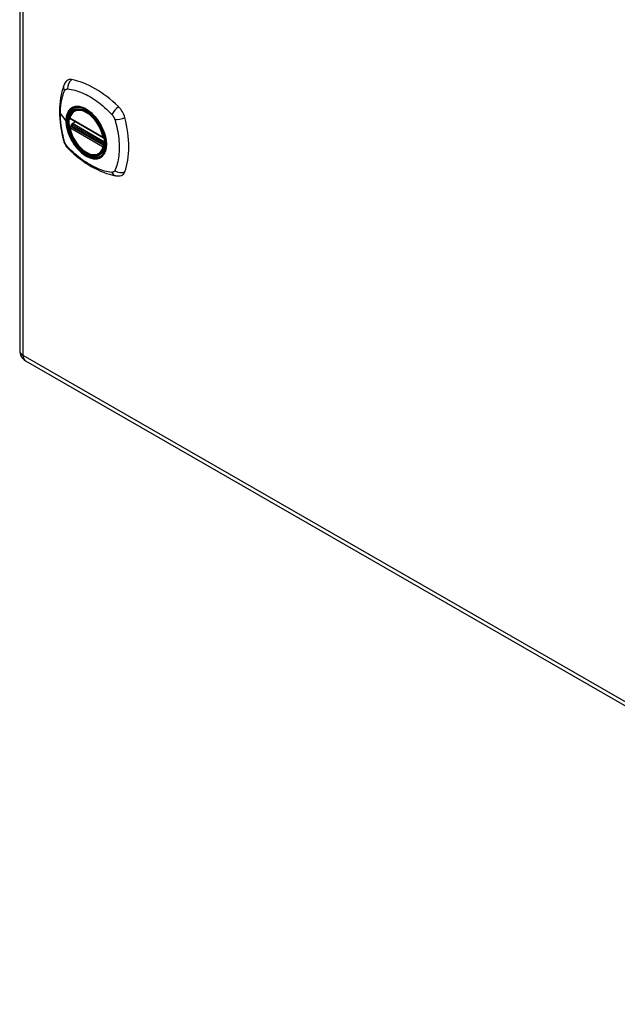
# Model space of a CAD drawing. Header units: inches. Extents: x 80.5 to 95.3, y 25.2 to 49.7.
# Tile 1 of 4: x 80.5 to 87.9, y 25.2 to 37.5. Entities that reach past the tile are written whole.
import ezdxf

# ---------------------------------------------------------------- set-up
doc = ezdxf.new("R2010")
doc.units = ezdxf.units.IN
doc.header["$MEASUREMENT"] = 0
doc.layers.add('Visible Edges(ANSI)', color=7, linetype='Continuous', lineweight=25)
doc.layers.add('Visible Tangent Edges(ANSI)', color=7, linetype='Continuous', lineweight=25)

msp = doc.modelspace()

# ---------------------------------------------------------------- linework, layer by layer
at = {"layer": 'Visible Edges(ANSI)'}
for p, q in [((80.452, 49.31), (80.452, 33.359)), ((81.134, 36.343), (81.144, 36.349)), ((81.077, 36.239), (81.491, 36.001)), ((81.102, 36.177), (81.143, 36.201)), ((81.077, 36.143), (81.091, 36.151)), ((81.097, 36.163), (81.096, 36.165)), ((81.446, 35.801), (81.457, 35.807)), ((80.526, 33.233), (94.403, 25.241))]:
    msp.add_line(p, q, dxfattribs=at)
at = {"layer": 'Visible Edges(ANSI)', "flags": 128}
for points in [[(81.038, 36.709), (81.025, 36.695), (81.014, 36.681), (81.006, 36.666), (81, 36.652)], [(81, 36.652), (80.992, 36.631), (80.986, 36.611), (80.98, 36.592), (80.976, 36.574), (80.971, 36.555), (80.967, 36.536), (80.96, 36.496), (80.954, 36.455), (80.95, 36.414), (80.948, 36.371), (80.947, 36.328), (80.948, 36.285), (80.95, 36.241), (80.954, 36.196), (80.959, 36.151), (80.966, 36.106), (80.975, 36.06), (80.985, 36.014), (80.99, 35.991), (80.993, 35.98), (80.997, 35.966)], [(81.072, 36.252), (81.076, 36.267), (81.081, 36.281), (81.087, 36.294), (81.095, 36.306), (81.103, 36.317), (81.112, 36.327), (81.123, 36.336), (81.134, 36.343)], [(81.388, 36.262), (81.406, 36.24), (81.424, 36.216), (81.44, 36.192), (81.455, 36.167), (81.469, 36.141), (81.482, 36.115), (81.493, 36.088), (81.503, 36.061)], [(81.446, 35.801), (81.435, 35.795), (81.423, 35.791), (81.41, 35.787), (81.397, 35.786), (81.383, 35.785), (81.369, 35.786), (81.355, 35.788), (81.341, 35.791), (81.326, 35.796), (81.311, 35.802), (81.297, 35.809), (81.282, 35.817), (81.267, 35.826), (81.253, 35.836), (81.238, 35.847), (81.224, 35.859), (81.211, 35.872), (81.197, 35.886), (81.184, 35.901), (81.171, 35.916), (81.159, 35.932), (81.148, 35.949), (81.137, 35.966), (81.126, 35.984), (81.117, 36.002), (81.108, 36.02), (81.1, 36.038), (81.092, 36.057), (81.086, 36.075), (81.08, 36.094), (81.075, 36.113), (81.071, 36.131)], [(81.091, 36.151), (81.094, 36.153), (81.096, 36.156), (81.097, 36.16), (81.097, 36.163)], [(80.997, 35.966), (81.001, 35.952), (81.006, 35.939), (81.012, 35.927), (81.019, 35.914), (81.026, 35.902), (81.034, 35.891), (81.043, 35.88), (81.052, 35.869)], [(81.052, 35.869), (81.062, 35.86), (81.071, 35.85), (81.089, 35.834), (81.123, 35.803), (81.158, 35.773), (81.194, 35.745), (81.231, 35.718), (81.267, 35.692), (81.304, 35.668), (81.341, 35.646), (81.379, 35.625), (81.417, 35.606), (81.455, 35.589), (81.493, 35.573), (81.531, 35.56), (81.569, 35.548), (81.607, 35.538), (81.626, 35.534), (81.637, 35.532), (81.648, 35.53)], [(81.648, 35.53), (81.663, 35.529), (81.68, 35.529), (81.697, 35.531), (81.715, 35.535)]]:
    msp.add_lwpolyline(points, dxfattribs=at)
at = {"layer": 'Visible Edges(ANSI)'}
for centre, radius, start, end in [((81.083, 36.249), 0.0118, 166.5789, 240.064), ((81.083, 36.133), 0.0118, 119.936, 190.602), ((81.108, 36.167), 0.0118, 119.936, 187.8207), ((81.497, 36.011), 0.0118, 240.064, 282.6676), ((80.598, 33.359), 0.146, 180, 240.064)]:
    msp.add_arc(centre, radius, start, end, dxfattribs=at)
for centre, major_axis, start_param, end_param in [((81.137, 36.563), (-0.088, 0.154), 5.827357, 6.408431), ((81.388, 35.565), (-0.639, 1.109), 5.172085, 5.827357), ((81.283, 36.068), (0.157, -0.273), 2.362013, 7.062765), ((81.639, 36.274), (0.088, -0.154), 1.114968, 2.030492), ((80.901, 36.409), (-0.639, 1.109), 3.601288, 4.256561), ((81.639, 35.694), (0.088, -0.154), 6.157956, 6.742881)]:
    msp.add_ellipse(centre, major_axis=major_axis, ratio=0.578093, start_param=start_param, end_param=end_param, dxfattribs=at)
msp.add_ellipse((81.279, 36.066), major_axis=(0.16, -0.277), ratio=0.578093, dxfattribs=at)
at = {"layer": 'Visible Tangent Edges(ANSI)'}
for p, q in [((80.495, 33.3), (80.495, 49.251)), ((80.957, 36.301), (81.026, 36.211)), ((81.489, 36.006), (81.075, 36.244)), ((81.108, 36.177), (81.147, 36.199)), ((81.075, 36.128), (81.489, 35.89)), ((81.083, 36.143), (81.094, 36.149)), ((81.497, 35.904), (81.083, 36.143)), ((81.094, 36.149), (81.504, 35.913)), ((81.506, 35.93), (81.103, 36.162)), ((81.505, 35.948), (81.108, 36.177)), ((81.504, 35.908), (81.497, 35.904)), ((94.373, 25.308), (80.495, 33.3))]:
    msp.add_line(p, q, dxfattribs=at)
at = {"layer": 'Visible Tangent Edges(ANSI)', "flags": 128}
for points in [[(80.957, 36.301), (80.957, 36.314), (80.957, 36.328), (80.958, 36.341), (80.959, 36.354), (80.959, 36.367), (80.96, 36.38), (80.962, 36.392), (80.963, 36.405), (80.965, 36.417), (80.966, 36.43), (80.968, 36.442), (80.97, 36.454), (80.973, 36.465), (80.975, 36.477), (80.978, 36.489), (80.98, 36.5), (80.983, 36.511), (80.986, 36.522), (80.99, 36.533), (80.993, 36.544), (80.997, 36.555), (81.001, 36.565), (81.004, 36.575), (81.01, 36.587)], [(81.01, 36.587), (81.011, 36.588), (81.012, 36.59), (81.013, 36.592), (81.014, 36.593), (81.016, 36.595), (81.017, 36.596), (81.018, 36.597), (81.019, 36.599), (81.021, 36.6), (81.022, 36.601), (81.024, 36.602), (81.025, 36.603), (81.027, 36.604), (81.028, 36.604), (81.03, 36.605), (81.032, 36.606), (81.033, 36.606), (81.035, 36.607), (81.037, 36.607), (81.039, 36.607), (81.041, 36.608), (81.043, 36.608), (81.045, 36.608), (81.046, 36.608)], [(81.046, 36.608), (81.07, 36.606), (81.092, 36.602), (81.115, 36.597), (81.137, 36.591), (81.16, 36.584), (81.183, 36.577), (81.206, 36.569), (81.229, 36.559), (81.252, 36.549), (81.276, 36.538), (81.299, 36.526), (81.322, 36.513), (81.346, 36.499), (81.369, 36.484), (81.392, 36.468), (81.415, 36.452), (81.438, 36.435), (81.461, 36.417), (81.484, 36.398), (81.506, 36.378), (81.528, 36.358), (81.551, 36.338), (81.572, 36.316), (81.596, 36.291)], [(81.084, 36.363), (81.079, 36.359), (81.075, 36.355), (81.071, 36.351), (81.067, 36.346), (81.063, 36.341), (81.059, 36.336), (81.056, 36.331), (81.052, 36.325), (81.049, 36.319), (81.046, 36.313), (81.044, 36.307), (81.041, 36.301), (81.039, 36.294), (81.036, 36.288), (81.035, 36.281), (81.033, 36.273), (81.031, 36.266), (81.03, 36.259), (81.029, 36.251), (81.028, 36.243), (81.027, 36.235), (81.027, 36.227), (81.026, 36.219), (81.026, 36.211)], [(81.03, 36.209), (81.031, 36.233), (81.033, 36.255), (81.038, 36.277), (81.044, 36.296), (81.052, 36.314), (81.061, 36.331), (81.072, 36.345), (81.084, 36.358), (81.098, 36.368), (81.113, 36.376), (81.129, 36.382), (81.146, 36.386), (81.165, 36.387), (81.184, 36.386), (81.204, 36.383), (81.224, 36.378), (81.245, 36.37), (81.266, 36.361), (81.287, 36.349), (81.308, 36.335), (81.328, 36.319), (81.349, 36.302), (81.368, 36.283), (81.388, 36.262)], [(81.117, 36.382), (81.116, 36.382), (81.114, 36.381), (81.113, 36.38), (81.111, 36.38), (81.11, 36.379), (81.108, 36.378), (81.107, 36.378), (81.106, 36.377), (81.104, 36.376), (81.103, 36.376), (81.101, 36.375), (81.1, 36.374), (81.098, 36.373), (81.097, 36.372), (81.096, 36.371), (81.094, 36.371), (81.093, 36.37), (81.092, 36.369), (81.09, 36.368), (81.089, 36.367), (81.088, 36.366), (81.087, 36.365), (81.085, 36.364), (81.084, 36.363)], [(81.439, 36.197), (81.428, 36.214), (81.416, 36.23), (81.403, 36.246), (81.391, 36.262), (81.377, 36.276), (81.364, 36.29), (81.35, 36.304), (81.336, 36.316), (81.322, 36.328), (81.308, 36.338), (81.293, 36.348), (81.278, 36.357), (81.264, 36.365), (81.249, 36.372), (81.235, 36.378), (81.221, 36.383), (81.207, 36.386), (81.193, 36.389), (81.179, 36.391), (81.166, 36.391), (81.153, 36.39), (81.141, 36.389), (81.129, 36.386), (81.117, 36.382)], [(81.01, 35.951), (81.004, 35.97), (81.001, 35.985), (80.997, 35.999), (80.993, 36.014), (80.99, 36.029), (80.986, 36.044), (80.983, 36.059), (80.98, 36.073), (80.978, 36.088), (80.975, 36.103), (80.973, 36.117), (80.97, 36.132), (80.968, 36.147), (80.966, 36.161), (80.965, 36.175), (80.963, 36.19), (80.962, 36.204), (80.96, 36.218), (80.959, 36.232), (80.959, 36.246), (80.958, 36.26), (80.957, 36.274), (80.957, 36.287), (80.957, 36.301)], [(81.026, 36.211), (81.026, 36.202), (81.027, 36.194), (81.027, 36.185), (81.028, 36.176), (81.029, 36.167), (81.03, 36.158), (81.031, 36.149), (81.033, 36.14), (81.035, 36.131), (81.036, 36.122), (81.039, 36.112), (81.041, 36.103), (81.044, 36.094), (81.046, 36.084), (81.049, 36.075), (81.052, 36.065), (81.056, 36.056), (81.059, 36.047), (81.063, 36.037), (81.067, 36.028), (81.071, 36.019), (81.075, 36.009), (81.079, 36), (81.084, 35.991)], [(81.503, 36.061), (81.517, 36.013), (81.525, 35.967), (81.528, 35.922), (81.525, 35.881), (81.517, 35.843), (81.503, 35.811), (81.484, 35.784), (81.461, 35.764), (81.434, 35.751), (81.403, 35.744), (81.37, 35.745), (81.334, 35.753), (81.297, 35.768), (81.26, 35.789), (81.223, 35.817), (81.188, 35.85), (81.154, 35.888), (81.123, 35.93), (81.096, 35.975), (81.073, 36.022), (81.054, 36.07), (81.041, 36.118), (81.033, 36.164), (81.03, 36.209)], [(81.472, 36.139), (81.471, 36.142), (81.47, 36.144), (81.469, 36.147), (81.467, 36.149), (81.466, 36.152), (81.465, 36.154), (81.463, 36.157), (81.462, 36.159), (81.461, 36.161), (81.459, 36.164), (81.458, 36.166), (81.456, 36.169), (81.455, 36.171), (81.454, 36.173), (81.452, 36.176), (81.451, 36.178), (81.449, 36.181), (81.448, 36.183), (81.447, 36.185), (81.445, 36.188), (81.444, 36.19), (81.442, 36.192), (81.441, 36.195), (81.439, 36.197)], [(81.596, 36.291), (81.598, 36.289), (81.6, 36.287), (81.602, 36.285), (81.604, 36.282), (81.606, 36.28), (81.607, 36.277), (81.609, 36.275), (81.611, 36.272), (81.613, 36.27), (81.614, 36.267), (81.616, 36.265), (81.617, 36.262), (81.619, 36.259), (81.62, 36.257), (81.622, 36.254), (81.623, 36.251), (81.625, 36.248), (81.626, 36.245), (81.627, 36.243), (81.628, 36.24), (81.629, 36.237), (81.63, 36.234), (81.631, 36.231), (81.632, 36.229)], [(81.632, 36.229), (81.642, 36.196), (81.65, 36.166), (81.657, 36.136), (81.663, 36.107), (81.669, 36.078), (81.673, 36.049), (81.678, 36.02), (81.681, 35.991), (81.684, 35.963), (81.686, 35.935), (81.687, 35.908), (81.688, 35.88), (81.687, 35.854), (81.686, 35.827), (81.684, 35.801), (81.681, 35.776), (81.678, 35.751), (81.674, 35.727), (81.669, 35.703), (81.663, 35.68), (81.657, 35.658), (81.65, 35.636), (81.642, 35.615), (81.632, 35.593)], [(81.091, 36.151), (81.091, 36.151), (81.091, 36.151), (81.091, 36.151), (81.091, 36.151), (81.091, 36.151), (81.091, 36.151), (81.091, 36.151), (81.091, 36.151), (81.091, 36.151), (81.091, 36.151), (81.091, 36.151), (81.091, 36.151), (81.091, 36.151), (81.091, 36.151), (81.091, 36.151), (81.091, 36.151), (81.091, 36.151), (81.091, 36.151), (81.091, 36.151), (81.091, 36.151), (81.091, 36.151), (81.091, 36.151), (81.091, 36.151), (81.091, 36.151)], [(81.091, 36.151), (81.091, 36.151), (81.091, 36.151), (81.091, 36.151), (81.091, 36.151), (81.091, 36.151), (81.091, 36.151), (81.091, 36.151), (81.091, 36.151), (81.091, 36.151), (81.091, 36.151), (81.091, 36.151), (81.091, 36.151), (81.091, 36.151), (81.091, 36.151), (81.092, 36.151), (81.092, 36.15), (81.092, 36.15), (81.092, 36.15), (81.092, 36.15), (81.092, 36.15), (81.092, 36.15), (81.093, 36.15), (81.093, 36.15), (81.093, 36.15)], [(81.093, 36.15), (81.093, 36.15), (81.093, 36.15), (81.093, 36.15), (81.093, 36.15), (81.093, 36.15), (81.093, 36.15), (81.093, 36.15), (81.093, 36.15), (81.094, 36.15), (81.094, 36.15), (81.094, 36.15), (81.094, 36.15), (81.094, 36.15), (81.094, 36.15), (81.094, 36.15), (81.094, 36.15), (81.094, 36.15), (81.094, 36.15), (81.094, 36.149), (81.094, 36.149), (81.094, 36.149), (81.094, 36.149), (81.094, 36.149), (81.094, 36.149)], [(81.097, 36.164), (81.097, 36.164), (81.097, 36.164), (81.097, 36.164), (81.097, 36.164), (81.097, 36.164), (81.097, 36.164), (81.097, 36.164), (81.097, 36.164), (81.097, 36.164), (81.097, 36.164), (81.097, 36.164), (81.097, 36.164), (81.097, 36.164), (81.097, 36.164), (81.097, 36.163), (81.097, 36.163), (81.097, 36.163), (81.097, 36.163), (81.097, 36.163), (81.097, 36.163), (81.097, 36.163), (81.097, 36.163), (81.097, 36.163), (81.097, 36.163)], [(81.1, 36.164), (81.1, 36.164), (81.099, 36.164), (81.099, 36.164), (81.099, 36.164), (81.099, 36.164), (81.099, 36.164), (81.099, 36.164), (81.098, 36.164), (81.098, 36.164), (81.098, 36.164), (81.098, 36.164), (81.098, 36.164), (81.098, 36.164), (81.098, 36.164), (81.097, 36.164), (81.097, 36.164), (81.097, 36.164), (81.097, 36.164), (81.097, 36.164), (81.097, 36.164), (81.097, 36.164), (81.097, 36.164), (81.097, 36.164), (81.097, 36.164)], [(81.103, 36.162), (81.103, 36.162), (81.102, 36.162), (81.102, 36.162), (81.102, 36.162), (81.102, 36.162), (81.102, 36.163), (81.102, 36.163), (81.102, 36.163), (81.102, 36.163), (81.101, 36.163), (81.101, 36.163), (81.101, 36.163), (81.101, 36.163), (81.101, 36.163), (81.101, 36.163), (81.101, 36.163), (81.101, 36.163), (81.1, 36.163), (81.1, 36.163), (81.1, 36.163), (81.1, 36.163), (81.1, 36.164), (81.1, 36.164), (81.1, 36.164)], [(81.472, 35.767), (81.481, 35.775), (81.49, 35.784), (81.497, 35.794), (81.504, 35.805), (81.51, 35.817), (81.516, 35.83), (81.52, 35.843), (81.524, 35.857), (81.527, 35.872), (81.529, 35.887), (81.53, 35.903), (81.531, 35.92), (81.53, 35.937), (81.529, 35.955), (81.527, 35.972), (81.524, 35.991), (81.52, 36.009), (81.516, 36.028), (81.51, 36.046), (81.504, 36.065), (81.497, 36.084), (81.49, 36.103), (81.481, 36.121), (81.472, 36.139)], [(81.025, 35.918), (81.025, 35.92), (81.024, 35.921), (81.023, 35.922), (81.022, 35.924), (81.022, 35.925), (81.021, 35.926), (81.02, 35.928), (81.019, 35.929), (81.019, 35.93), (81.018, 35.932), (81.018, 35.933), (81.017, 35.935), (81.016, 35.936), (81.016, 35.937), (81.015, 35.939), (81.014, 35.94), (81.014, 35.942), (81.013, 35.943), (81.013, 35.944), (81.012, 35.946), (81.012, 35.947), (81.011, 35.949), (81.011, 35.95), (81.01, 35.951)], [(81.084, 35.991), (81.085, 35.988), (81.087, 35.986), (81.088, 35.984), (81.089, 35.981), (81.09, 35.979), (81.092, 35.976), (81.093, 35.974), (81.094, 35.971), (81.096, 35.969), (81.097, 35.966), (81.098, 35.964), (81.1, 35.962), (81.101, 35.959), (81.103, 35.957), (81.104, 35.954), (81.105, 35.952), (81.107, 35.95), (81.108, 35.947), (81.11, 35.945), (81.111, 35.943), (81.113, 35.94), (81.114, 35.938), (81.116, 35.936), (81.117, 35.933)], [(81.046, 35.889), (81.046, 35.89), (81.045, 35.891), (81.044, 35.892), (81.043, 35.893), (81.042, 35.894), (81.041, 35.895), (81.04, 35.897), (81.039, 35.898), (81.038, 35.899), (81.037, 35.9), (81.036, 35.901), (81.035, 35.903), (81.034, 35.904), (81.034, 35.905), (81.033, 35.906), (81.032, 35.908), (81.031, 35.909), (81.03, 35.91), (81.029, 35.912), (81.028, 35.913), (81.028, 35.914), (81.027, 35.916), (81.026, 35.917), (81.025, 35.918)], [(81.596, 35.572), (81.572, 35.575), (81.551, 35.579), (81.528, 35.584), (81.506, 35.589), (81.484, 35.596), (81.461, 35.604), (81.438, 35.612), (81.415, 35.622), (81.392, 35.632), (81.369, 35.643), (81.346, 35.655), (81.322, 35.668), (81.299, 35.682), (81.276, 35.697), (81.252, 35.712), (81.229, 35.729), (81.206, 35.746), (81.183, 35.764), (81.16, 35.782), (81.137, 35.802), (81.115, 35.822), (81.092, 35.842), (81.07, 35.864), (81.046, 35.889)], [(81.117, 35.933), (81.129, 35.916), (81.141, 35.9), (81.153, 35.884), (81.166, 35.869), (81.179, 35.854), (81.193, 35.84), (81.207, 35.827), (81.221, 35.814), (81.235, 35.803), (81.249, 35.792), (81.264, 35.782), (81.278, 35.773), (81.293, 35.766), (81.308, 35.759), (81.322, 35.753), (81.336, 35.748), (81.35, 35.744), (81.364, 35.742), (81.378, 35.74), (81.391, 35.739), (81.404, 35.74), (81.416, 35.742), (81.428, 35.744), (81.439, 35.748)], [(81.439, 35.748), (81.441, 35.749), (81.442, 35.749), (81.444, 35.75), (81.445, 35.75), (81.447, 35.751), (81.448, 35.752), (81.449, 35.752), (81.451, 35.753), (81.452, 35.754), (81.454, 35.755), (81.455, 35.755), (81.456, 35.756), (81.458, 35.757), (81.459, 35.758), (81.461, 35.759), (81.462, 35.76), (81.463, 35.761), (81.465, 35.761), (81.466, 35.762), (81.467, 35.763), (81.469, 35.764), (81.47, 35.765), (81.471, 35.766), (81.472, 35.767)], [(81.632, 35.593), (81.631, 35.591), (81.63, 35.59), (81.629, 35.588), (81.628, 35.587), (81.627, 35.585), (81.626, 35.584), (81.625, 35.583), (81.623, 35.581), (81.622, 35.58), (81.62, 35.579), (81.619, 35.578), (81.618, 35.577), (81.616, 35.576), (81.614, 35.576), (81.613, 35.575), (81.611, 35.574), (81.609, 35.574), (81.607, 35.573), (81.606, 35.573), (81.604, 35.572), (81.602, 35.572), (81.6, 35.572), (81.598, 35.572), (81.596, 35.572)]]:
    msp.add_lwpolyline(points, dxfattribs=at)
at = {"layer": 'Visible Tangent Edges(ANSI)'}
for centre, major_axis, ratio, start_param, end_param in [((81.137, 36.626), (0.026, 0.115), 0.753973, 0.758368, 1.895638), ((81.11, 36.61), (-0.11, 0.042), 0.703309, 0, 0.764267), ((81.282, 36.067), (-0.173, 0.3), 0.578093, 5.049679, 10.658285), ((81.282, 36.067), (-0.15, 0.261), 0.578093, 4.16689, 6.832552), ((81.29, 36.072), (-0.156, 0.271), 0.578093, 6.165882, 6.283185), ((81.666, 36.321), (0.0787, 0.0881), 0.342407, 1.057534, 2.194805), ((81.031, 36.212), (0.00492, 0), 0.575862, 3.5561, 4.570492), ((81.083, 36.249), (-0.0115, 0.0027), 0.695905, 0, 0.935665), ((81.083, 36.249), (-0.0059, -0.0102), 0.578093, 5.495853, 6.283185), ((81.693, 36.274), (-0.116, -0.024), 0.339589, 0.945739, 2.083009), ((81.083, 36.133), (-0.0116, -0.0022), 0.423362, 0, 0.692028), ((81.083, 36.133), (-0.0059, -0.0102), 0.578093, 3.925057, 5.495853), ((81.282, 36.067), (0.15, -0.261), 0.578093, 4.16689, 6.832552), ((81.083, 36.133), (-0.0059, 0.0102), 0.578093, 5.499721, 6.283185), ((81.085, 36.162), (0.0019, -0.0117), 0.983789, 0.322582, 1.638537), ((81.091, 36.16), (0.0039, 0.0112), 0.654364, 3.80656, 5.233141), ((81.094, 36.159), (0.0059, 0.0102), 0.578093, 3.925057, 5.333981), ((81.108, 36.167), (-0.0117, -0.0016), 0.469248, 0, 0.204023), ((81.108, 36.167), (-0.0059, -0.0102), 0.578093, 3.925057, 5.349392), ((81.108, 36.167), (-0.0059, 0.0102), 0.578093, 5.499721, 6.283185), ((81.11, 35.998), (-0.114, -0.032), 0.388839, 0, 0.392668), ((81.497, 36.011), (-0.0059, -0.0102), 0.578093, 5.495853, 6.283185), ((81.497, 36.011), (-0.0116, -0.0022), 0.423362, 0.692028, 1.60444), ((81.137, 35.952), (-0.0848, -0.0822), 0.391657, 5.889683, 6.283185), ((81.497, 35.895), (0.0059, 0.0102), 0.578093, 0.783464, 2.354261), ((81.497, 35.895), (0.0115, -0.0027), 0.695905, 4.077257, 5.159885), ((81.497, 35.895), (0.0059, -0.0102), 0.578093, 1.626874, 2.358128), ((81.29, 36.072), (0.156, -0.271), 0.578093, 0, 0.117303), ((81.693, 35.662), (-0.113, 0.034), 0.752559, 1.242442, 2.379712), ((81.666, 35.647), (-0.019, -0.117), 0.704723, 5.515471, 6.283185), ((80.598, 33.359), (-0.146, 0), 0.575862, 0, 0.785398), ((80.598, 33.359), (-0.073, -0.127), 0.578093, 5.495853, 6.283185)]:
    msp.add_ellipse(centre, major_axis=major_axis, ratio=ratio, start_param=start_param, end_param=end_param, dxfattribs=at)
for centre, major_axis in [((81.283, 36.068), (-0.171, 0.297)), ((81.28, 36.066), (0.162, -0.282)), ((81.279, 36.066), (-0.162, 0.281))]:
    msp.add_ellipse(centre, major_axis=major_axis, ratio=0.578093, dxfattribs=at)

doc.saveas('drawing.dxf')
